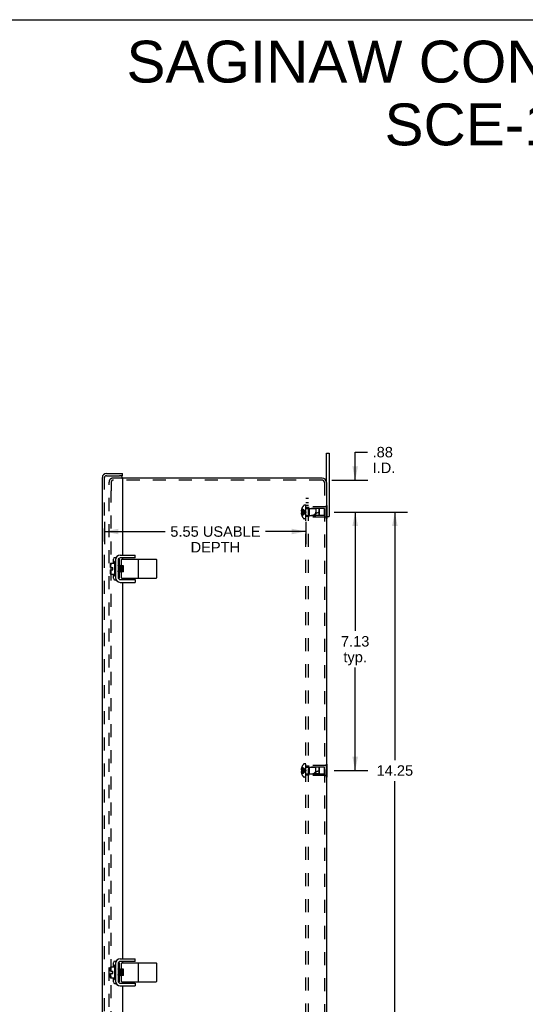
# Model space of a CAD drawing. Header units: inches. Extents: x 0 to 65.4, y 0 to 42.3.
# Tile 6 of 7: x 32.7 to 46.6, y 15.2 to 42.3. Entities that reach past the tile are written whole.
import ezdxf

# ---------------------------------------------------------------- set-up
doc = ezdxf.new("R2010")
doc.units = ezdxf.units.IN
doc.header["$LTSCALE"] = 3.596154
doc.header["$MEASUREMENT"] = 0
doc.linetypes.add('HIDDEN', pattern=[0.2, 0.1, -0.1])
doc.layers.get('0').update_dxf_attribs({"linetype": 'CONTINUOUS'})
for name, color, linetype in [('DEFAULT_2', 8, 'HIDDEN'), ('DIMENSIONS', 7, 'CONTINUOUS'), ('DOOR_ASSEMBLY', 7, 'CONTINUOUS'), ('SUBPANEL', 7, 'CONTINUOUS')]:
    doc.layers.add(name, color=color, linetype=linetype)
doc.styles.get("Standard").update_dxf_attribs({"font": 'arial.ttf'})
doc.dimstyles.new('DIMSTYLE_1', dxfattribs={"dimtxt": 0.288462, "dimasz": 0.384615, "dimexe": 0.09, "dimexo": 0.07, "dimgap": 0.0375, "dimtad": 0, "dimtih": 1, "dimtoh": 1, "dimzin": 4, "dimdsep": 46, "dimtxsty": 'Standard', "dimblk": '_FILLED', "dimblk1": '_FILLED', "dimblk2": '_FILLED', "dimcen": 0.09, "dimazin": 1, "dimtfac": 1, "dimtdec": 3, "dimtofl": 0, "dimtmove": 0, "dimatfit": 3, "dimldrblk": '_FILLED', "dimfxl": 0, "dimtolj": 1, "dimtzin": 4, "dimarcsym": 0})

# ---------------------------------------------------------------- blocks, each defined once
blk = doc.blocks.new('_FILLED')
at = {"color": 0, "linetype": 'ByBlock'}
blk.add_solid([(0, 0), (-1, 0.2), (-1, -0.2)], dxfattribs=at)
blk = doc.blocks.new('*D3')
at = {"layer": 'DIMENSIONS', "color": 2, "linetype": 'Continuous'}
for p, q in [((35.032, 28.467), (35.032, 27.854)), ((40.582, 28.467), (40.582, 27.854)), ((35.032, 28.2), (36.705, 28.2)), ((40.582, 28.2), (39.476, 28.2))]:
    blk.add_line(p, q, dxfattribs=at)
at = {"layer": 'DIMENSIONS', "color": 2, "linetype": 'Continuous', "xscale": 0.3846153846, "yscale": 0.3846153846, "zscale": 0.3846153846, "rotation": 180}
blk.add_blockref('_FILLED', (35.032, 28.2), dxfattribs=at)
at = {"layer": 'DIMENSIONS', "color": 2, "linetype": 'Continuous', "xscale": 0.3846153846, "yscale": 0.3846153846, "zscale": 0.3846153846}
blk.add_blockref('_FILLED', (40.582, 28.2), dxfattribs=at)
at = {"layer": 'DIMENSIONS', "color": 2, "linetype": 'Continuous', "insert": (38.09, 28.344), "char_height": 0.28846, "width": 2.48248, "attachment_point": 2, "line_spacing_factor": 0.9}
blk.add_mtext('5.55 USABLE\\PDEPTH', dxfattribs=at)
blk = doc.blocks.new('*D9')
at = {"layer": 'DIMENSIONS', "color": 2, "linetype": 'Continuous'}
for p, q in [((41.368, 28.736), (42.291, 28.736)), ((41.945, 28.736), (41.945, 25.462)), ((41.945, 21.611), (41.945, 24.453)), ((41.368, 21.611), (42.291, 21.611))]:
    blk.add_line(p, q, dxfattribs=at)
at = {"layer": 'DIMENSIONS', "color": 2, "linetype": 'Continuous', "xscale": 0.3846153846, "yscale": 0.3846153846, "zscale": 0.3846153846}
for p, rotation in [((41.945, 28.736), 90), ((41.945, 21.611), 270)]:
    blk.add_blockref('_FILLED', p, dxfattribs=dict(at, rotation=rotation))
at = {"layer": 'DIMENSIONS', "color": 2, "linetype": 'Continuous', "insert": (41.945, 25.318), "char_height": 0.2885, "width": 0.78389, "attachment_point": 2, "line_spacing_factor": 0.9}
blk.add_mtext('7.13\\Ptyp.', dxfattribs=at)
blk = doc.blocks.new('*D13')
at = {"layer": 'DIMENSIONS', "color": 2, "linetype": 'Continuous'}
for p, q in [((41.368, 28.736), (43.386, 28.736)), ((43.04, 28.736), (43.04, 21.9)), ((43.04, 14.486), (43.04, 21.323)), ((41.368, 14.486), (43.386, 14.486))]:
    blk.add_line(p, q, dxfattribs=at)
at = {"layer": 'DIMENSIONS', "color": 2, "linetype": 'Continuous', "xscale": 0.3846153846, "yscale": 0.3846153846, "zscale": 0.3846153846}
for p, rotation in [((43.04, 28.736), 90), ((43.04, 14.486), 270)]:
    blk.add_blockref('_FILLED', p, dxfattribs=dict(at, rotation=rotation))
at = {"layer": 'DIMENSIONS', "color": 2, "linetype": 'Continuous', "insert": (43.04, 21.756), "char_height": 0.2885, "width": 1.00801, "attachment_point": 2, "line_spacing_factor": 0.9}
blk.add_mtext('14.25', dxfattribs=at)
blk = doc.blocks.new('*D16')
at = {"layer": 'DIMENSIONS', "color": 2, "linetype": 'Continuous'}
for p, q in [((41.945, 29.614), (41.945, 30.388)), ((41.945, 30.388), (42.282, 30.388)), ((41.306, 29.614), (42.291, 29.614)), ((41.431, 28.736), (42.291, 28.736)), ((41.945, 28.736), (41.945, 27.967))]:
    blk.add_line(p, q, dxfattribs=at)
at = {"layer": 'DIMENSIONS', "color": 2, "linetype": 'Continuous', "xscale": 0.3846153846, "yscale": 0.3846153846, "zscale": 0.3846153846}
for p, rotation in [((41.945, 29.614), 270), ((41.945, 28.736), 90)]:
    blk.add_blockref('_FILLED', p, dxfattribs=dict(at, rotation=rotation))
at = {"layer": 'DIMENSIONS', "color": 2, "linetype": 'Continuous', "insert": (42.426, 30.532), "char_height": 0.2885, "width": 0.62518, "attachment_point": 1, "line_spacing_factor": 0.9}
blk.add_mtext('.88\\PI.D.', dxfattribs=at)

msp = doc.modelspace()

# ---------------------------------------------------------------- linework, layer by layer
at = {"color": 7, "linetype": 'Continuous'}
for p, q in [((0, 42.308), (65.385, 42.308)), ((41.157, 29.554), (41.157, 30.361)), ((41.157, 30.361), (41.232, 30.361)), ((41.157, 28.611), (41.232, 28.611)), ((41.162, 28.556), (41.157, 28.556)), ((41.162, 28.611), (41.162, 28.556)), ((35.331, 27.445), (35.335, 27.445)), ((35.406, 27.414), (35.406, 26.934)), ((35.419, 27.445), (35.415, 27.445)), ((35.877, 27.474), (35.466, 27.474)), ((35.498, 27.265), (35.498, 27.424)), ((35.508, 27.434), (36.459, 27.434)), ((35.877, 27.474), (35.877, 27.549)), ((35.969, 26.924), (35.969, 27.424)), ((36.469, 27.424), (36.469, 26.924)), ((35.197, 27.206), (35.197, 27.318)), ((35.197, 27.206), (35.258, 27.206)), ((35.197, 27.029), (35.197, 27.142)), ((35.197, 27.142), (35.258, 27.142)), ((35.2, 27.33), (35.307, 27.33)), ((35.258, 27.142), (35.258, 27.206)), ((35.307, 27.362), (35.307, 26.986)), ((35.317, 27.372), (35.321, 27.372)), ((35.41, 27.268), (35.406, 27.265)), ((35.41, 27.268), (35.41, 27.268)), ((35.411, 27.268), (35.41, 27.268)), ((35.432, 27.252), (35.411, 27.268)), ((35.452, 27.268), (35.431, 27.252)), ((35.443, 27.163), (35.441, 27.186)), ((35.452, 27.268), (35.452, 27.268)), ((35.452, 27.268), (35.453, 27.268)), ((35.474, 27.252), (35.453, 27.268)), ((35.453, 27.267), (35.454, 27.266)), ((35.494, 27.268), (35.473, 27.252)), ((35.485, 27.161), (35.482, 27.191)), ((35.494, 27.268), (35.494, 27.268)), ((35.495, 27.268), (35.494, 27.268)), ((35.503, 27.262), (35.495, 27.268)), ((35.498, 27.257), (35.497, 27.26)), ((35.515, 27.252), (35.508, 27.258)), ((35.558, 27.258), (35.508, 27.258)), ((35.523, 27.258), (35.515, 27.252)), ((35.516, 27.252), (35.515, 27.252)), ((35.527, 27.159), (35.525, 27.19)), ((35.557, 27.252), (35.55, 27.258)), ((35.558, 27.252), (35.557, 27.252)), ((35.558, 27.252), (35.557, 27.252)), ((35.558, 27.09), (35.558, 27.258)), ((35.307, 27.017), (35.2, 27.017)), ((35.317, 26.976), (35.321, 26.976)), ((35.331, 26.903), (35.335, 26.903)), ((35.406, 27.092), (35.41, 27.096)), ((35.41, 27.096), (35.431, 27.08)), ((35.415, 26.903), (35.419, 26.903)), ((35.431, 27.08), (35.431, 27.081)), ((35.432, 27.08), (35.431, 27.08)), ((35.431, 27.08), (35.431, 27.08)), ((35.432, 27.08), (35.452, 27.096)), ((35.452, 27.096), (35.473, 27.08)), ((35.466, 26.874), (35.877, 26.874)), ((35.473, 27.08), (35.473, 27.081)), ((35.473, 27.08), (35.473, 27.08)), ((35.474, 27.08), (35.473, 27.08)), ((35.474, 27.08), (35.494, 27.096)), ((35.494, 27.096), (35.504, 27.088)), ((35.494, 27.096), (35.494, 27.096)), ((35.498, 26.924), (35.498, 27.09)), ((35.502, 27.09), (35.498, 27.09)), ((35.558, 27.09), (35.508, 27.09)), ((35.508, 26.914), (36.459, 26.914)), ((35.512, 27.09), (35.512, 27.092)), ((35.513, 27.09), (35.512, 27.092)), ((35.529, 27.09), (35.536, 27.096)), ((35.536, 27.096), (35.544, 27.09)), ((35.536, 27.096), (35.536, 27.096)), ((35.554, 27.09), (35.554, 27.092)), ((35.555, 27.09), (35.554, 27.092)), ((35.877, 26.874), (35.877, 26.799)), ((41.162, 21.791), (41.157, 21.791)), ((41.162, 21.791), (41.162, 21.431)), ((41.162, 21.701), (41.157, 21.701)), ((41.162, 21.521), (41.157, 21.521)), ((41.162, 21.431), (41.157, 21.431)), ((35.331, 16.32), (35.335, 16.32)), ((35.406, 16.289), (35.406, 15.809)), ((35.419, 16.32), (35.415, 16.32)), ((35.877, 16.349), (35.466, 16.349)), ((35.498, 16.14), (35.498, 16.299)), ((35.508, 16.309), (36.459, 16.309)), ((35.877, 16.349), (35.877, 16.424)), ((35.969, 15.799), (35.969, 16.299)), ((36.469, 16.299), (36.469, 15.799)), ((35.197, 16.081), (35.197, 16.193)), ((35.197, 16.081), (35.258, 16.081)), ((35.197, 16.017), (35.258, 16.017)), ((35.197, 15.904), (35.197, 16.017)), ((35.2, 16.205), (35.307, 16.205)), ((35.258, 16.017), (35.258, 16.081)), ((35.307, 16.237), (35.307, 15.861)), ((35.317, 16.247), (35.321, 16.247)), ((35.41, 16.143), (35.406, 16.14)), ((35.411, 16.143), (35.41, 16.143)), ((35.41, 16.143), (35.41, 16.143)), ((35.432, 16.127), (35.411, 16.143)), ((35.452, 16.143), (35.431, 16.127)), ((35.443, 16.038), (35.441, 16.061)), ((35.452, 16.143), (35.453, 16.143)), ((35.452, 16.143), (35.452, 16.143)), ((35.474, 16.127), (35.453, 16.143)), ((35.453, 16.142), (35.454, 16.141)), ((35.494, 16.143), (35.473, 16.127)), ((35.485, 16.036), (35.482, 16.066)), ((35.495, 16.143), (35.494, 16.143)), ((35.494, 16.143), (35.494, 16.143)), ((35.503, 16.137), (35.495, 16.143)), ((35.498, 16.132), (35.497, 16.135)), ((35.515, 16.127), (35.508, 16.133)), ((35.558, 16.133), (35.508, 16.133)), ((35.523, 16.133), (35.515, 16.127)), ((35.516, 16.127), (35.515, 16.127)), ((35.527, 16.034), (35.525, 16.065)), ((35.557, 16.127), (35.55, 16.133)), ((35.558, 16.127), (35.557, 16.127)), ((35.558, 16.127), (35.557, 16.127)), ((35.558, 15.965), (35.558, 16.133)), ((35.307, 15.892), (35.2, 15.892)), ((35.317, 15.851), (35.321, 15.851)), ((35.331, 15.778), (35.335, 15.778)), ((35.406, 15.967), (35.41, 15.971)), ((35.41, 15.971), (35.431, 15.955)), ((35.415, 15.778), (35.419, 15.778)), ((35.431, 15.955), (35.431, 15.956)), ((35.431, 15.955), (35.431, 15.955)), ((35.432, 15.955), (35.431, 15.955)), ((35.432, 15.955), (35.452, 15.971)), ((35.452, 15.971), (35.473, 15.955)), ((35.466, 15.749), (35.877, 15.749)), ((35.473, 15.955), (35.473, 15.956)), ((35.473, 15.955), (35.473, 15.955)), ((35.474, 15.955), (35.473, 15.955)), ((35.474, 15.955), (35.494, 15.971)), ((35.494, 15.971), (35.494, 15.971)), ((35.494, 15.971), (35.504, 15.963)), ((35.502, 15.965), (35.498, 15.965)), ((35.498, 15.799), (35.498, 15.965)), ((35.558, 15.965), (35.508, 15.965)), ((35.508, 15.789), (36.459, 15.789)), ((35.512, 15.965), (35.512, 15.967)), ((35.513, 15.965), (35.512, 15.967)), ((35.529, 15.965), (35.536, 15.971)), ((35.536, 15.971), (35.536, 15.971)), ((35.536, 15.971), (35.544, 15.965)), ((35.554, 15.965), (35.554, 15.967)), ((35.555, 15.965), (35.554, 15.967)), ((35.877, 15.749), (35.877, 15.674))]:
    msp.add_line(p, q, dxfattribs=at)
at = {"color": 3, "linetype": 'Continuous'}
for p, q in [((41.232, 30.361), (41.232, 28.611)), ((41.037, 29.674), (35.528, 29.674)), ((41.157, 29.554), (41.157, 13.669)), ((35.331, 27.445), (35.331, 26.903)), ((35.466, 27.549), (35.877, 27.549)), ((35.466, 26.799), (35.877, 26.799)), ((35.331, 16.32), (35.331, 15.778)), ((35.466, 16.424), (35.877, 16.424)), ((35.466, 15.674), (35.877, 15.674))]:
    msp.add_line(p, q, dxfattribs=at)
at = {"color": 7, "linetype": 'Continuous'}
for points in [[(35.426, 27.444), (35.422, 27.445), (35.419, 27.445)], [(35.436, 27.434), (35.435, 27.436), (35.432, 27.439), (35.429, 27.442), (35.426, 27.444)], [(35.217, 27.325), (35.214, 27.322), (35.212, 27.318), (35.21, 27.313), (35.208, 27.309), (35.206, 27.304), (35.205, 27.299), (35.204, 27.293), (35.203, 27.287), (35.202, 27.28), (35.201, 27.274), (35.201, 27.267), (35.2, 27.259), (35.2, 27.252), (35.2, 27.245), (35.201, 27.238), (35.201, 27.231), (35.202, 27.224), (35.203, 27.218), (35.204, 27.212), (35.205, 27.206)], [(35.205, 27.142), (35.204, 27.138), (35.203, 27.134), (35.203, 27.129), (35.202, 27.125), (35.201, 27.121), (35.201, 27.117), (35.201, 27.113), (35.201, 27.109), (35.2, 27.104), (35.2, 27.1), (35.2, 27.096), (35.2, 27.091), (35.2, 27.087), (35.201, 27.082), (35.201, 27.078), (35.201, 27.073), (35.202, 27.069), (35.202, 27.064), (35.203, 27.06), (35.204, 27.055), (35.205, 27.051), (35.206, 27.047), (35.207, 27.042), (35.208, 27.038), (35.21, 27.034), (35.212, 27.03), (35.214, 27.026), (35.217, 27.022)], [(35.217, 27.325), (35.217, 27.326), (35.218, 27.327), (35.218, 27.328), (35.219, 27.328), (35.219, 27.329), (35.219, 27.329), (35.218, 27.33), (35.218, 27.33), (35.217, 27.33), (35.217, 27.33)], [(35.42, 27.197), (35.419, 27.205), (35.418, 27.213), (35.418, 27.221), (35.417, 27.228), (35.416, 27.235), (35.416, 27.241), (35.415, 27.247), (35.415, 27.252), (35.414, 27.257), (35.413, 27.26), (35.413, 27.263), (35.412, 27.266), (35.411, 27.267), (35.411, 27.268)], [(35.412, 27.266), (35.411, 27.267), (35.411, 27.268)], [(35.411, 27.268), (35.411, 27.268), (35.411, 27.268)], [(35.419, 27.197), (35.419, 27.205), (35.418, 27.213), (35.417, 27.221), (35.417, 27.228), (35.416, 27.235), (35.415, 27.241), (35.415, 27.247), (35.414, 27.252), (35.414, 27.257), (35.413, 27.26), (35.412, 27.263), (35.412, 27.266)], [(35.422, 27.154), (35.421, 27.171), (35.42, 27.18), (35.419, 27.197)], [(35.423, 27.154), (35.421, 27.171), (35.421, 27.18), (35.42, 27.197)], [(35.428, 27.092), (35.427, 27.097), (35.427, 27.102), (35.426, 27.108), (35.425, 27.115), (35.425, 27.122), (35.424, 27.129), (35.424, 27.137), (35.423, 27.145), (35.422, 27.154)], [(35.428, 27.092), (35.428, 27.097), (35.427, 27.102), (35.426, 27.108), (35.426, 27.115), (35.425, 27.122), (35.424, 27.129), (35.424, 27.137), (35.423, 27.145), (35.423, 27.154)], [(35.441, 27.186), (35.44, 27.193), (35.44, 27.2), (35.439, 27.207), (35.438, 27.214), (35.438, 27.221), (35.437, 27.227), (35.436, 27.232), (35.436, 27.237), (35.435, 27.241), (35.434, 27.245), (35.434, 27.247), (35.433, 27.25), (35.432, 27.251), (35.432, 27.252)], [(35.452, 27.096), (35.452, 27.097), (35.451, 27.098), (35.45, 27.1), (35.45, 27.103), (35.449, 27.107), (35.448, 27.111), (35.448, 27.116), (35.447, 27.121), (35.446, 27.127), (35.446, 27.134), (35.445, 27.141), (35.444, 27.148), (35.444, 27.155), (35.443, 27.163)], [(35.452, 27.268), (35.453, 27.268), (35.453, 27.267)], [(35.462, 27.197), (35.461, 27.205), (35.46, 27.213), (35.46, 27.221), (35.459, 27.228), (35.458, 27.235), (35.458, 27.241), (35.457, 27.247), (35.457, 27.252), (35.456, 27.257), (35.455, 27.26), (35.455, 27.263), (35.454, 27.266), (35.453, 27.267), (35.453, 27.268)], [(35.453, 27.268), (35.453, 27.268), (35.453, 27.268)], [(35.454, 27.266), (35.454, 27.263), (35.455, 27.26), (35.456, 27.257), (35.456, 27.252), (35.457, 27.247), (35.458, 27.241), (35.458, 27.235), (35.459, 27.228), (35.459, 27.22), (35.46, 27.213), (35.461, 27.205), (35.461, 27.197)], [(35.461, 27.197), (35.462, 27.18), (35.464, 27.154)], [(35.465, 27.154), (35.463, 27.171), (35.463, 27.18), (35.462, 27.197)], [(35.464, 27.154), (35.465, 27.146), (35.465, 27.138), (35.466, 27.13), (35.467, 27.122), (35.467, 27.115), (35.468, 27.108), (35.469, 27.102), (35.469, 27.097), (35.47, 27.092)], [(35.47, 27.092), (35.47, 27.097), (35.469, 27.102), (35.468, 27.108), (35.468, 27.115), (35.467, 27.122), (35.466, 27.129), (35.466, 27.137), (35.465, 27.145), (35.465, 27.154)], [(35.482, 27.191), (35.482, 27.199), (35.481, 27.206), (35.481, 27.213), (35.48, 27.219), (35.479, 27.225), (35.479, 27.231), (35.478, 27.236), (35.477, 27.24), (35.477, 27.244), (35.476, 27.247), (35.475, 27.249), (35.475, 27.251), (35.474, 27.252)], [(35.494, 27.096), (35.494, 27.096), (35.493, 27.098), (35.492, 27.1), (35.492, 27.103), (35.491, 27.106), (35.49, 27.11), (35.49, 27.115), (35.489, 27.12), (35.488, 27.126), (35.488, 27.132), (35.487, 27.139), (35.486, 27.146), (35.486, 27.153), (35.485, 27.161)], [(35.504, 27.197), (35.503, 27.205), (35.502, 27.213), (35.502, 27.221), (35.501, 27.228), (35.5, 27.235), (35.5, 27.241), (35.499, 27.247), (35.499, 27.252), (35.498, 27.257), (35.497, 27.26), (35.497, 27.263), (35.496, 27.266), (35.495, 27.267), (35.495, 27.268)], [(35.496, 27.266), (35.495, 27.267), (35.495, 27.268)], [(35.495, 27.268), (35.495, 27.268), (35.495, 27.268)], [(35.497, 27.26), (35.496, 27.263), (35.496, 27.266)], [(35.508, 27.258), (35.507, 27.258), (35.506, 27.258), (35.506, 27.259), (35.505, 27.259), (35.504, 27.26), (35.504, 27.261), (35.503, 27.261), (35.502, 27.262), (35.502, 27.263), (35.501, 27.264), (35.501, 27.265), (35.5, 27.266), (35.5, 27.267), (35.5, 27.269), (35.499, 27.27), (35.499, 27.271), (35.499, 27.273), (35.499, 27.274), (35.498, 27.275), (35.498, 27.277), (35.498, 27.279), (35.498, 27.28)], [(35.503, 27.197), (35.503, 27.205), (35.502, 27.213), (35.501, 27.221), (35.501, 27.228), (35.5, 27.235), (35.499, 27.241), (35.499, 27.247), (35.498, 27.252), (35.498, 27.257)], [(35.506, 27.154), (35.505, 27.171), (35.504, 27.18), (35.503, 27.197)], [(35.507, 27.154), (35.505, 27.171), (35.505, 27.18), (35.504, 27.197)], [(35.512, 27.092), (35.511, 27.097), (35.511, 27.102), (35.51, 27.108), (35.509, 27.115), (35.509, 27.122), (35.508, 27.129), (35.508, 27.137), (35.507, 27.145), (35.506, 27.154)], [(35.512, 27.092), (35.512, 27.097), (35.511, 27.102), (35.51, 27.108), (35.51, 27.115), (35.509, 27.122), (35.508, 27.129), (35.508, 27.137), (35.507, 27.145), (35.507, 27.154)], [(35.525, 27.19), (35.524, 27.197), (35.523, 27.204), (35.523, 27.211), (35.522, 27.218), (35.521, 27.224), (35.521, 27.229), (35.52, 27.235), (35.519, 27.239), (35.519, 27.243), (35.518, 27.246), (35.517, 27.249), (35.517, 27.25), (35.516, 27.252), (35.516, 27.252)], [(35.536, 27.096), (35.536, 27.096), (35.535, 27.097), (35.535, 27.099), (35.534, 27.102), (35.533, 27.105), (35.533, 27.109), (35.532, 27.114), (35.531, 27.119), (35.531, 27.125), (35.53, 27.131), (35.529, 27.137), (35.529, 27.144), (35.528, 27.152), (35.527, 27.159)], [(35.545, 27.197), (35.545, 27.205), (35.544, 27.213), (35.543, 27.221), (35.543, 27.228), (35.542, 27.235), (35.541, 27.241), (35.541, 27.247), (35.54, 27.252), (35.54, 27.257), (35.539, 27.258)], [(35.546, 27.197), (35.545, 27.205), (35.544, 27.213), (35.544, 27.221), (35.543, 27.228), (35.542, 27.235), (35.542, 27.241), (35.541, 27.247), (35.541, 27.252), (35.54, 27.257), (35.54, 27.258)], [(35.548, 27.154), (35.547, 27.171), (35.546, 27.18), (35.545, 27.197)], [(35.549, 27.154), (35.547, 27.171), (35.547, 27.18), (35.546, 27.197)], [(35.554, 27.092), (35.553, 27.097), (35.553, 27.102), (35.552, 27.108), (35.551, 27.115), (35.551, 27.122), (35.55, 27.129), (35.55, 27.137), (35.549, 27.145), (35.548, 27.154)], [(35.554, 27.092), (35.554, 27.097), (35.553, 27.102), (35.552, 27.108), (35.552, 27.115), (35.551, 27.122), (35.55, 27.129), (35.55, 27.137), (35.549, 27.145), (35.549, 27.154)], [(35.217, 27.022), (35.217, 27.021), (35.218, 27.021), (35.218, 27.02), (35.219, 27.019), (35.219, 27.019), (35.219, 27.018), (35.218, 27.018), (35.218, 27.018), (35.217, 27.017), (35.217, 27.017)], [(35.41, 27.096), (35.409, 27.097), (35.409, 27.099), (35.408, 27.101), (35.407, 27.104), (35.407, 27.108), (35.406, 27.112), (35.406, 27.113)], [(35.419, 26.903), (35.422, 26.903), (35.426, 26.904)], [(35.426, 26.904), (35.429, 26.906), (35.432, 26.909), (35.435, 26.912), (35.436, 26.913)], [(35.431, 27.081), (35.43, 27.083), (35.429, 27.085), (35.429, 27.089), (35.428, 27.092)], [(35.431, 27.08), (35.43, 27.081), (35.43, 27.083), (35.429, 27.085), (35.428, 27.088), (35.428, 27.092)], [(35.432, 27.08), (35.432, 27.08), (35.432, 27.08)], [(35.47, 27.092), (35.47, 27.089), (35.471, 27.085), (35.472, 27.083), (35.472, 27.081), (35.473, 27.08), (35.473, 27.08)], [(35.473, 27.081), (35.472, 27.083), (35.471, 27.085), (35.471, 27.088), (35.47, 27.092)], [(35.474, 27.08), (35.474, 27.08), (35.474, 27.08)], [(35.498, 27.067), (35.498, 27.069), (35.498, 27.071), (35.498, 27.072), (35.499, 27.074), (35.499, 27.075), (35.499, 27.076), (35.499, 27.078), (35.5, 27.079), (35.5, 27.08), (35.5, 27.081), (35.501, 27.082), (35.501, 27.083), (35.502, 27.084), (35.502, 27.085), (35.503, 27.086), (35.504, 27.087), (35.504, 27.088), (35.505, 27.088), (35.506, 27.089), (35.506, 27.089), (35.507, 27.09), (35.508, 27.09)], [(35.426, 16.319), (35.422, 16.32), (35.419, 16.32)], [(35.436, 16.309), (35.435, 16.311), (35.432, 16.314), (35.429, 16.317), (35.426, 16.319)], [(35.217, 16.2), (35.214, 16.197), (35.212, 16.193), (35.21, 16.188), (35.208, 16.184), (35.206, 16.179), (35.205, 16.174), (35.204, 16.168), (35.203, 16.162), (35.202, 16.155), (35.201, 16.149), (35.201, 16.142), (35.2, 16.134), (35.2, 16.127), (35.2, 16.12), (35.201, 16.113), (35.201, 16.106), (35.202, 16.099), (35.203, 16.093), (35.204, 16.087), (35.205, 16.081)], [(35.205, 16.017), (35.204, 16.013), (35.203, 16.009), (35.203, 16.004), (35.202, 16), (35.201, 15.996), (35.201, 15.992), (35.201, 15.988), (35.201, 15.984), (35.2, 15.979), (35.2, 15.975), (35.2, 15.971), (35.2, 15.966), (35.2, 15.962), (35.201, 15.957), (35.201, 15.953), (35.201, 15.948), (35.202, 15.944), (35.202, 15.939), (35.203, 15.935), (35.204, 15.93), (35.205, 15.926), (35.206, 15.922), (35.207, 15.917), (35.208, 15.913), (35.21, 15.909), (35.212, 15.905), (35.214, 15.901), (35.217, 15.897)], [(35.217, 16.2), (35.217, 16.201), (35.218, 16.202), (35.218, 16.203), (35.219, 16.203), (35.219, 16.204), (35.219, 16.204), (35.218, 16.205), (35.218, 16.205), (35.217, 16.205), (35.217, 16.205)], [(35.411, 16.143), (35.411, 16.143), (35.411, 16.143)], [(35.412, 16.141), (35.411, 16.142), (35.411, 16.143)], [(35.42, 16.072), (35.419, 16.08), (35.418, 16.088), (35.418, 16.096), (35.417, 16.103), (35.416, 16.11), (35.416, 16.116), (35.415, 16.122), (35.415, 16.127), (35.414, 16.132), (35.413, 16.135), (35.413, 16.138), (35.412, 16.141), (35.411, 16.142), (35.411, 16.143)], [(35.419, 16.072), (35.419, 16.08), (35.418, 16.088), (35.417, 16.096), (35.417, 16.103), (35.416, 16.11), (35.415, 16.116), (35.415, 16.122), (35.414, 16.127), (35.414, 16.132), (35.413, 16.135), (35.412, 16.138), (35.412, 16.141)], [(35.422, 16.029), (35.421, 16.046), (35.42, 16.055), (35.419, 16.072)], [(35.423, 16.029), (35.421, 16.046), (35.421, 16.055), (35.42, 16.072)], [(35.428, 15.967), (35.427, 15.972), (35.427, 15.977), (35.426, 15.983), (35.425, 15.99), (35.425, 15.997), (35.424, 16.004), (35.424, 16.012), (35.423, 16.02), (35.422, 16.029)], [(35.428, 15.967), (35.428, 15.972), (35.427, 15.977), (35.426, 15.983), (35.426, 15.99), (35.425, 15.997), (35.424, 16.004), (35.424, 16.012), (35.423, 16.02), (35.423, 16.029)], [(35.441, 16.061), (35.44, 16.068), (35.44, 16.075), (35.439, 16.082), (35.438, 16.089), (35.438, 16.096), (35.437, 16.102), (35.436, 16.107), (35.436, 16.112), (35.435, 16.116), (35.434, 16.12), (35.434, 16.122), (35.433, 16.125), (35.432, 16.126), (35.432, 16.127)], [(35.452, 15.971), (35.452, 15.972), (35.451, 15.973), (35.45, 15.975), (35.45, 15.978), (35.449, 15.982), (35.448, 15.986), (35.448, 15.991), (35.447, 15.996), (35.446, 16.002), (35.446, 16.009), (35.445, 16.016), (35.444, 16.023), (35.444, 16.03), (35.443, 16.038)], [(35.452, 16.143), (35.453, 16.143), (35.453, 16.142)], [(35.453, 16.143), (35.453, 16.143), (35.453, 16.143)], [(35.462, 16.072), (35.461, 16.08), (35.46, 16.088), (35.46, 16.096), (35.459, 16.103), (35.458, 16.11), (35.458, 16.116), (35.457, 16.122), (35.457, 16.127), (35.456, 16.132), (35.455, 16.135), (35.455, 16.138), (35.454, 16.141), (35.453, 16.142), (35.453, 16.143)], [(35.454, 16.141), (35.454, 16.138), (35.455, 16.135), (35.456, 16.132), (35.456, 16.127), (35.457, 16.122), (35.458, 16.116), (35.458, 16.11), (35.459, 16.103), (35.459, 16.095), (35.46, 16.088), (35.461, 16.08), (35.461, 16.072)], [(35.461, 16.072), (35.462, 16.055), (35.464, 16.029)], [(35.465, 16.029), (35.463, 16.046), (35.463, 16.055), (35.462, 16.072)], [(35.464, 16.029), (35.465, 16.021), (35.465, 16.013), (35.466, 16.005), (35.467, 15.997), (35.467, 15.99), (35.468, 15.983), (35.469, 15.977), (35.469, 15.972), (35.47, 15.967)], [(35.47, 15.967), (35.47, 15.972), (35.469, 15.977), (35.468, 15.983), (35.468, 15.99), (35.467, 15.997), (35.466, 16.004), (35.466, 16.012), (35.465, 16.02), (35.465, 16.029)], [(35.482, 16.066), (35.482, 16.074), (35.481, 16.081), (35.481, 16.088), (35.48, 16.094), (35.479, 16.1), (35.479, 16.106), (35.478, 16.111), (35.477, 16.115), (35.477, 16.119), (35.476, 16.122), (35.475, 16.124), (35.475, 16.126), (35.474, 16.127)], [(35.494, 15.971), (35.494, 15.971), (35.493, 15.973), (35.492, 15.975), (35.492, 15.978), (35.491, 15.981), (35.49, 15.985), (35.49, 15.99), (35.489, 15.995), (35.488, 16.001), (35.488, 16.007), (35.487, 16.014), (35.486, 16.021), (35.486, 16.028), (35.485, 16.036)], [(35.495, 16.143), (35.495, 16.143), (35.495, 16.143)], [(35.496, 16.141), (35.495, 16.142), (35.495, 16.143)], [(35.504, 16.072), (35.503, 16.08), (35.502, 16.088), (35.502, 16.096), (35.501, 16.103), (35.5, 16.11), (35.5, 16.116), (35.499, 16.122), (35.499, 16.127), (35.498, 16.132), (35.497, 16.135), (35.497, 16.138), (35.496, 16.141), (35.495, 16.142), (35.495, 16.143)], [(35.497, 16.135), (35.496, 16.138), (35.496, 16.141)], [(35.508, 16.133), (35.507, 16.133), (35.506, 16.133), (35.506, 16.134), (35.505, 16.134), (35.504, 16.135), (35.504, 16.136), (35.503, 16.136), (35.502, 16.137), (35.502, 16.138), (35.501, 16.139), (35.501, 16.14), (35.5, 16.141), (35.5, 16.142), (35.5, 16.144), (35.499, 16.145), (35.499, 16.146), (35.499, 16.148), (35.499, 16.149), (35.498, 16.15), (35.498, 16.152), (35.498, 16.154), (35.498, 16.155)], [(35.503, 16.072), (35.503, 16.08), (35.502, 16.088), (35.501, 16.096), (35.501, 16.103), (35.5, 16.11), (35.499, 16.116), (35.499, 16.122), (35.498, 16.127), (35.498, 16.132)], [(35.506, 16.029), (35.505, 16.046), (35.504, 16.055), (35.503, 16.072)], [(35.507, 16.029), (35.505, 16.046), (35.505, 16.055), (35.504, 16.072)], [(35.512, 15.967), (35.511, 15.972), (35.511, 15.977), (35.51, 15.983), (35.509, 15.99), (35.509, 15.997), (35.508, 16.004), (35.508, 16.012), (35.507, 16.02), (35.506, 16.029)], [(35.512, 15.967), (35.512, 15.972), (35.511, 15.977), (35.51, 15.983), (35.51, 15.99), (35.509, 15.997), (35.508, 16.004), (35.508, 16.012), (35.507, 16.02), (35.507, 16.029)], [(35.525, 16.065), (35.524, 16.072), (35.523, 16.079), (35.523, 16.086), (35.522, 16.093), (35.521, 16.099), (35.521, 16.104), (35.52, 16.11), (35.519, 16.114), (35.519, 16.118), (35.518, 16.121), (35.517, 16.124), (35.517, 16.125), (35.516, 16.127), (35.516, 16.127)], [(35.536, 15.971), (35.536, 15.971), (35.535, 15.972), (35.535, 15.974), (35.534, 15.977), (35.533, 15.98), (35.533, 15.984), (35.532, 15.989), (35.531, 15.994), (35.531, 16), (35.53, 16.006), (35.529, 16.012), (35.529, 16.019), (35.528, 16.027), (35.527, 16.034)], [(35.545, 16.072), (35.545, 16.08), (35.544, 16.088), (35.543, 16.096), (35.543, 16.103), (35.542, 16.11), (35.541, 16.116), (35.541, 16.122), (35.54, 16.127), (35.54, 16.132), (35.539, 16.133)], [(35.546, 16.072), (35.545, 16.08), (35.544, 16.088), (35.544, 16.096), (35.543, 16.103), (35.542, 16.11), (35.542, 16.116), (35.541, 16.122), (35.541, 16.127), (35.54, 16.132), (35.54, 16.133)], [(35.548, 16.029), (35.547, 16.046), (35.546, 16.055), (35.545, 16.072)], [(35.549, 16.029), (35.547, 16.046), (35.547, 16.055), (35.546, 16.072)], [(35.554, 15.967), (35.553, 15.972), (35.553, 15.977), (35.552, 15.983), (35.551, 15.99), (35.551, 15.997), (35.55, 16.004), (35.55, 16.012), (35.549, 16.02), (35.548, 16.029)], [(35.554, 15.967), (35.554, 15.972), (35.553, 15.977), (35.552, 15.983), (35.552, 15.99), (35.551, 15.997), (35.55, 16.004), (35.55, 16.012), (35.549, 16.02), (35.549, 16.029)], [(35.217, 15.897), (35.217, 15.896), (35.218, 15.896), (35.218, 15.895), (35.219, 15.894), (35.219, 15.894), (35.219, 15.893), (35.218, 15.893), (35.218, 15.893), (35.217, 15.892), (35.217, 15.892)], [(35.41, 15.971), (35.409, 15.972), (35.409, 15.974), (35.408, 15.976), (35.407, 15.979), (35.407, 15.983), (35.406, 15.987), (35.406, 15.988)], [(35.419, 15.778), (35.422, 15.778), (35.426, 15.779)], [(35.426, 15.779), (35.429, 15.781), (35.432, 15.784), (35.435, 15.787), (35.436, 15.788)], [(35.431, 15.955), (35.43, 15.956), (35.43, 15.958), (35.429, 15.96), (35.428, 15.963), (35.428, 15.967)], [(35.431, 15.956), (35.43, 15.958), (35.429, 15.96), (35.429, 15.964), (35.428, 15.967)], [(35.432, 15.955), (35.432, 15.955), (35.432, 15.955)], [(35.473, 15.956), (35.472, 15.958), (35.471, 15.96), (35.471, 15.963), (35.47, 15.967)], [(35.47, 15.967), (35.47, 15.964), (35.471, 15.96), (35.472, 15.958), (35.472, 15.956), (35.473, 15.955), (35.473, 15.955)], [(35.474, 15.955), (35.474, 15.955), (35.474, 15.955)], [(35.498, 15.942), (35.498, 15.944), (35.498, 15.946), (35.498, 15.947), (35.499, 15.949), (35.499, 15.95), (35.499, 15.951), (35.499, 15.953), (35.5, 15.954), (35.5, 15.955), (35.5, 15.956), (35.501, 15.957), (35.501, 15.958), (35.502, 15.959), (35.502, 15.96), (35.503, 15.961), (35.504, 15.962), (35.504, 15.963), (35.505, 15.963), (35.506, 15.964), (35.506, 15.964), (35.507, 15.965), (35.508, 15.965)]]:
    msp.add_lwpolyline(points, dxfattribs=at)
at = {"color": 3, "linetype": 'Continuous'}
for centre, radius, start, end in [((41.037, 29.554), 0.12, 0, 90), ((35.466, 27.414), 0.135, 90, 180), ((35.466, 26.934), 0.135, 180, 270), ((35.466, 16.289), 0.135, 90, 180), ((35.466, 15.809), 0.135, 180, 270)]:
    msp.add_arc(centre, radius, start, end, dxfattribs=at)
at = {"color": 7, "linetype": 'Continuous'}
for centre, radius, start, end in [((35.466, 27.414), 0.06, 90, 180), ((35.508, 27.424), 0.01, 90, 180), ((35.959, 27.424), 0.01, 0, 90), ((36.459, 27.424), 0.01, 0, 90), ((35.247, 27.311), 0.0504, 157.6976, 171.9671), ((35.317, 27.362), 0.01, 90, 180.0001), ((35.321, 27.362), 0.01, 359.9999, 90), ((35.247, 27.036), 0.0504, 188.0329, 202.3024), ((35.317, 26.986), 0.01, 179.9999, 270), ((35.321, 26.986), 0.01, 270, 0.0001), ((35.466, 26.934), 0.06, 180, 270), ((35.508, 26.924), 0.01, 180, 270), ((35.959, 26.924), 0.01, 270, 360), ((36.459, 26.924), 0.01, 270, 360), ((35.466, 16.289), 0.06, 90, 180), ((35.508, 16.299), 0.01, 90, 180), ((35.959, 16.299), 0.01, 0, 90), ((36.459, 16.299), 0.01, 0, 90), ((35.247, 16.186), 0.0504, 157.6976, 171.9671), ((35.317, 16.237), 0.01, 90, 180.0001), ((35.321, 16.237), 0.01, 359.9999, 90), ((35.247, 15.911), 0.0504, 188.0329, 202.3024), ((35.317, 15.861), 0.01, 179.9999, 270), ((35.321, 15.861), 0.01, 270, 0.0001), ((35.466, 15.809), 0.06, 180, 270), ((35.508, 15.799), 0.01, 180, 270), ((35.959, 15.799), 0.01, 270, 360), ((36.459, 15.799), 0.01, 270, 360)]:
    msp.add_arc(centre, radius, start, end, dxfattribs=at)
at = {"layer": 'DEFAULT_2', "color": 8, "linetype": 'HIDDEN'}
for p, q in [((35.528, 29.674), (35.269, 29.674)), ((41.037, 29.614), (35.269, 29.614)), ((35.157, 13.661), (35.157, 29.562)), ((35.217, 29.562), (35.217, 29.324)), ((35.217, 13.899), (35.217, 29.324)), ((41.097, 29.554), (41.097, 13.669)), ((40.473, 28.771), (40.458, 28.771)), ((40.473, 28.805), (40.463, 28.805)), ((40.474, 28.836), (40.473, 28.835)), ((40.474, 28.836), (40.473, 28.836)), ((40.473, 28.835), (40.473, 28.752)), ((40.587, 28.923), (40.54, 28.923)), ((40.587, 28.55), (40.587, 28.923)), ((40.615, 28.83), (40.862, 28.83)), ((40.662, 28.876), (40.662, 28.596)), ((41.141, 28.876), (40.662, 28.876)), ((40.672, 28.831), (40.662, 28.841)), ((40.672, 28.831), (40.672, 28.641)), ((41.099, 28.831), (40.672, 28.831)), ((40.862, 28.83), (40.862, 28.736)), ((40.952, 28.821), (40.862, 28.83)), ((40.952, 28.651), (40.952, 28.821)), ((40.962, 28.81), (40.952, 28.821)), ((40.962, 28.662), (40.962, 28.81)), ((41.099, 28.641), (41.099, 28.831)), ((41.141, 28.916), (41.141, 28.556)), ((41.162, 28.916), (41.141, 28.916)), ((41.162, 28.826), (41.141, 28.826)), ((41.162, 28.916), (41.162, 28.611)), ((40.473, 28.701), (40.458, 28.701)), ((40.473, 28.752), (40.463, 28.752)), ((40.473, 28.721), (40.463, 28.721)), ((40.473, 28.668), (40.463, 28.668)), ((40.474, 28.752), (40.473, 28.752)), ((40.473, 28.752), (40.496, 28.75)), ((40.473, 28.721), (40.496, 28.723)), ((40.473, 28.721), (40.473, 28.638)), ((40.473, 28.721), (40.474, 28.721)), ((40.473, 28.638), (40.474, 28.637)), ((40.474, 28.637), (40.473, 28.637)), ((40.474, 28.749), (40.474, 28.752)), ((40.474, 28.721), (40.474, 28.723)), ((40.496, 28.723), (40.517, 28.725)), ((40.517, 28.725), (40.538, 28.728)), ((40.538, 28.728), (40.559, 28.73)), ((40.587, 28.55), (40.54, 28.55)), ((40.615, 28.642), (40.862, 28.642)), ((40.672, 28.641), (40.662, 28.631)), ((41.141, 28.596), (40.662, 28.596)), ((41.099, 28.641), (40.672, 28.641)), ((40.862, 28.642), (40.862, 28.736)), ((40.952, 28.651), (40.862, 28.642)), ((40.962, 28.662), (40.952, 28.651)), ((41.162, 28.646), (41.141, 28.646)), ((41.157, 28.556), (41.141, 28.556)), ((40.587, 21.798), (40.54, 21.798)), ((40.587, 21.425), (40.587, 21.798)), ((41.141, 21.751), (40.662, 21.751)), ((40.662, 21.751), (40.662, 21.471)), ((40.672, 21.706), (40.662, 21.716)), ((41.157, 21.791), (41.141, 21.791)), ((41.141, 21.791), (41.141, 21.431)), ((40.473, 21.646), (40.458, 21.646)), ((40.473, 21.576), (40.458, 21.576)), ((40.473, 21.68), (40.463, 21.68)), ((40.473, 21.627), (40.463, 21.627)), ((40.473, 21.596), (40.463, 21.596)), ((40.473, 21.543), (40.463, 21.543)), ((40.474, 21.711), (40.473, 21.711)), ((40.474, 21.711), (40.473, 21.71)), ((40.473, 21.71), (40.473, 21.627)), ((40.474, 21.627), (40.473, 21.627)), ((40.473, 21.627), (40.496, 21.625)), ((40.473, 21.611), (40.473, 21.609)), ((40.473, 21.596), (40.496, 21.598)), ((40.473, 21.596), (40.474, 21.596)), ((40.473, 21.596), (40.473, 21.513)), ((40.473, 21.513), (40.474, 21.512)), ((40.474, 21.512), (40.473, 21.512)), ((40.496, 21.598), (40.517, 21.6)), ((40.517, 21.6), (40.538, 21.603)), ((40.538, 21.603), (40.559, 21.605)), ((40.615, 21.705), (40.862, 21.705)), ((40.615, 21.517), (40.862, 21.517)), ((40.672, 21.516), (40.662, 21.506)), ((41.141, 21.471), (40.662, 21.471)), ((41.099, 21.706), (40.672, 21.706)), ((40.672, 21.706), (40.672, 21.516)), ((41.099, 21.516), (40.672, 21.516)), ((40.952, 21.696), (40.862, 21.705)), ((40.862, 21.517), (40.862, 21.705)), ((40.952, 21.526), (40.862, 21.517)), ((40.962, 21.685), (40.952, 21.696)), ((40.952, 21.526), (40.952, 21.696)), ((40.962, 21.537), (40.952, 21.526)), ((40.962, 21.537), (40.962, 21.685)), ((41.099, 21.516), (41.099, 21.706)), ((41.157, 21.701), (41.141, 21.701)), ((41.157, 21.521), (41.141, 21.521)), ((40.587, 21.425), (40.54, 21.425)), ((41.157, 21.431), (41.141, 21.431))]:
    msp.add_line(p, q, dxfattribs=at)
for points in [[(40.463, 28.805), (40.462, 28.801), (40.462, 28.796), (40.461, 28.792), (40.46, 28.788), (40.46, 28.784), (40.459, 28.78), (40.459, 28.775), (40.458, 28.771)], [(40.458, 28.771), (40.459, 28.769), (40.459, 28.767), (40.46, 28.764), (40.46, 28.762), (40.461, 28.759), (40.461, 28.757), (40.462, 28.754), (40.463, 28.752)], [(40.473, 28.805), (40.496, 28.795), (40.517, 28.785), (40.538, 28.774), (40.558, 28.762), (40.578, 28.75), (40.597, 28.736)], [(40.473, 28.771), (40.496, 28.766), (40.517, 28.761), (40.538, 28.756), (40.558, 28.75), (40.578, 28.743), (40.597, 28.736)], [(40.474, 28.836), (40.496, 28.822), (40.517, 28.807), (40.538, 28.791), (40.559, 28.774), (40.578, 28.756), (40.597, 28.736)], [(40.463, 28.721), (40.462, 28.718), (40.461, 28.716), (40.461, 28.713), (40.46, 28.711), (40.46, 28.708), (40.459, 28.706), (40.459, 28.704), (40.458, 28.701)], [(40.458, 28.701), (40.459, 28.697), (40.459, 28.693), (40.46, 28.689), (40.46, 28.685), (40.461, 28.68), (40.462, 28.676), (40.462, 28.672), (40.463, 28.668)], [(40.474, 28.752), (40.474, 28.749), (40.474, 28.747), (40.473, 28.744), (40.473, 28.742), (40.473, 28.739), (40.473, 28.736)], [(40.473, 28.742), (40.473, 28.744), (40.474, 28.747)], [(40.473, 28.668), (40.496, 28.677), (40.517, 28.688), (40.538, 28.699), (40.558, 28.71), (40.578, 28.723), (40.597, 28.736)], [(40.473, 28.736), (40.473, 28.734), (40.473, 28.731), (40.473, 28.729), (40.474, 28.726), (40.474, 28.723), (40.474, 28.721)], [(40.473, 28.701), (40.496, 28.706), (40.517, 28.711), (40.538, 28.717), (40.558, 28.723), (40.578, 28.73), (40.597, 28.736)], [(40.474, 28.726), (40.473, 28.729), (40.473, 28.731)], [(40.474, 28.637), (40.496, 28.651), (40.517, 28.666), (40.538, 28.682), (40.559, 28.699), (40.578, 28.717), (40.597, 28.736)], [(40.496, 28.75), (40.517, 28.747), (40.538, 28.745), (40.559, 28.742), (40.578, 28.739)], [(40.517, 28.747), (40.538, 28.745), (40.558, 28.742), (40.578, 28.739), (40.597, 28.736)], [(40.558, 28.73), (40.578, 28.733), (40.597, 28.736)], [(40.559, 28.73), (40.578, 28.733), (40.597, 28.736)], [(40.463, 21.68), (40.462, 21.676), (40.462, 21.671), (40.461, 21.667), (40.46, 21.663), (40.46, 21.659), (40.459, 21.655), (40.459, 21.65), (40.458, 21.646)], [(40.458, 21.646), (40.459, 21.644), (40.459, 21.642), (40.46, 21.639), (40.46, 21.637), (40.461, 21.634), (40.461, 21.632), (40.462, 21.629), (40.463, 21.627)], [(40.463, 21.596), (40.462, 21.593), (40.461, 21.591), (40.461, 21.588), (40.46, 21.586), (40.46, 21.583), (40.459, 21.581), (40.459, 21.579), (40.458, 21.576)], [(40.458, 21.576), (40.459, 21.572), (40.459, 21.568), (40.46, 21.564), (40.46, 21.56), (40.461, 21.555), (40.462, 21.551), (40.462, 21.547), (40.463, 21.543)], [(40.473, 21.68), (40.496, 21.67), (40.517, 21.66), (40.538, 21.649), (40.558, 21.637), (40.578, 21.625), (40.597, 21.611)], [(40.473, 21.646), (40.496, 21.641), (40.517, 21.636), (40.538, 21.631), (40.558, 21.625), (40.578, 21.618), (40.597, 21.611)], [(40.474, 21.627), (40.474, 21.624), (40.474, 21.622), (40.473, 21.619), (40.473, 21.617), (40.473, 21.614), (40.473, 21.611)], [(40.473, 21.576), (40.496, 21.581), (40.517, 21.586), (40.538, 21.592), (40.558, 21.598), (40.578, 21.605), (40.597, 21.611)], [(40.473, 21.543), (40.496, 21.552), (40.517, 21.563), (40.538, 21.574), (40.558, 21.585), (40.578, 21.598), (40.597, 21.611)], [(40.474, 21.596), (40.474, 21.598), (40.474, 21.601), (40.473, 21.604), (40.473, 21.606), (40.473, 21.609)], [(40.474, 21.711), (40.496, 21.697), (40.517, 21.682), (40.538, 21.666), (40.559, 21.649), (40.578, 21.631), (40.597, 21.611)], [(40.474, 21.512), (40.496, 21.526), (40.517, 21.541), (40.538, 21.557), (40.559, 21.574), (40.578, 21.592), (40.597, 21.611)], [(40.496, 21.625), (40.517, 21.622), (40.538, 21.62), (40.559, 21.617), (40.578, 21.614), (40.597, 21.611)], [(40.517, 21.622), (40.538, 21.62), (40.558, 21.617), (40.578, 21.614), (40.597, 21.611)], [(40.558, 21.605), (40.578, 21.608), (40.597, 21.611)], [(40.559, 21.605), (40.578, 21.608), (40.597, 21.611)]]:
    msp.add_lwpolyline(points, dxfattribs=at)
for centre, radius, start, end in [((35.269, 29.562), 0.112, 90, 180), ((35.269, 29.562), 0.052, 90, 180), ((41.037, 29.554), 0.06, 0, 90), ((40.716, 28.736), 0.261, 157.9106, 164.8059), ((40.716, 28.736), 0.262, 136.4862, 157.6387), ((40.54, 28.903), 0.02, 90, 136.4862), ((40.615, 28.859), 0.0282, 180, 270), ((40.716, 28.736), 0.261, 195.1941, 202.0894), ((40.716, 28.736), 0.262, 202.3613, 223.5138), ((40.54, 28.57), 0.02, 223.5138, 270), ((40.615, 28.614), 0.0282, 90, 180), ((41.132, 28.191), 0.571, 107.3354, 127.8138), ((40.716, 21.611), 0.262, 136.4862, 157.6387), ((40.54, 21.778), 0.02, 90, 136.4862), ((40.615, 21.734), 0.0282, 180, 270), ((40.716, 21.611), 0.261, 157.9106, 164.8059), ((40.716, 21.611), 0.261, 195.1941, 202.0894), ((40.716, 21.611), 0.262, 202.3613, 223.5138), ((40.615, 21.489), 0.0282, 90, 180), ((41.132, 21.066), 0.571, 107.3354, 127.8138), ((40.54, 21.445), 0.02, 223.5138, 270)]:
    msp.add_arc(centre, radius, start, end, dxfattribs=at)
at = {"layer": 'DOOR_ASSEMBLY', "color": 3, "linetype": 'Continuous'}
for p, q in [((34.972, 13.536), (34.972, 29.687)), ((35.084, 29.799), (35.532, 29.799)), ((35.532, 29.649), (35.532, 27.549)), ((35.279, 27.33), (35.279, 27.436)), ((35.329, 27.486), (35.352, 27.486)), ((35.436, 27.436), (35.436, 27.255)), ((35.532, 27.474), (35.532, 27.434)), ((35.279, 26.911), (35.279, 27.017)), ((35.436, 27.083), (35.436, 26.911)), ((35.532, 27.092), (35.532, 27.09)), ((35.532, 26.914), (35.532, 26.874)), ((35.352, 26.861), (35.329, 26.861)), ((35.532, 26.799), (35.532, 16.424)), ((35.279, 16.205), (35.279, 16.311)), ((35.329, 16.361), (35.352, 16.361)), ((35.436, 16.311), (35.436, 16.13)), ((35.532, 16.349), (35.532, 16.309)), ((35.279, 15.786), (35.279, 15.892)), ((35.436, 15.958), (35.436, 15.786)), ((35.532, 15.967), (35.532, 15.965)), ((35.532, 15.789), (35.532, 15.749)), ((35.352, 15.736), (35.329, 15.736)), ((35.532, 15.674), (35.532, 13.574))]:
    msp.add_line(p, q, dxfattribs=at)
at = {"layer": 'DOOR_ASSEMBLY', "color": 8, "linetype": 'HIDDEN'}
for p, q in [((35.032, 13.536), (35.032, 29.687)), ((35.084, 29.739), (35.442, 29.739))]:
    msp.add_line(p, q, dxfattribs=at)
at = {"layer": 'DOOR_ASSEMBLY', "color": 7, "linetype": 'Continuous'}
for q in [(35.442, 29.739), (35.532, 29.799)]:
    msp.add_line((35.532, 29.739), q, dxfattribs=at)
at = {"layer": 'DOOR_ASSEMBLY', "color": 3, "linetype": 'Continuous'}
for centre, radius, start, end in [((35.084, 29.687), 0.112, 90, 180), ((35.442, 29.649), 0.09, 0, 90), ((35.329, 27.436), 0.05, 90, 180), ((35.386, 27.436), 0.05, 0, 29.7283), ((35.329, 26.911), 0.05, 180, 270), ((35.386, 26.911), 0.05, 330.2717, 360), ((35.329, 16.311), 0.05, 90, 180), ((35.386, 16.311), 0.05, 0, 29.7283), ((35.329, 15.786), 0.05, 180, 270), ((35.386, 15.786), 0.05, 330.2717, 360)]:
    msp.add_arc(centre, radius, start, end, dxfattribs=at)
at = {"layer": 'DOOR_ASSEMBLY', "color": 8, "linetype": 'HIDDEN'}
msp.add_arc((35.084, 29.687), 0.052, 90, 180, dxfattribs=at)
at = {"layer": 'SUBPANEL', "color": 8, "linetype": 'HIDDEN'}
for p, q in [((40.587, 14.111), (40.587, 29.111)), ((40.662, 29.111), (40.587, 29.111)), ((40.662, 14.111), (40.662, 29.111)), ((40.662, 28.986), (40.587, 28.986)), ((40.662, 28.917), (40.587, 28.917)), ((40.662, 28.861), (40.587, 28.861)), ((40.662, 28.845), (40.587, 28.845)), ((40.662, 28.627), (40.587, 28.627)), ((40.662, 28.611), (40.587, 28.611)), ((40.662, 21.736), (40.587, 21.736)), ((40.662, 21.486), (40.587, 21.486))]:
    msp.add_line(p, q, dxfattribs=at)

# ---------------------------------------------------------------- texts
at = {"layer": 'DIMENSIONS', "color": 2, "linetype": 'Continuous', "insert": (50.235, 41.729), "char_height": 1.15385, "width": 29.14212, "attachment_point": 2, "line_spacing_factor": 0.9}
msp.add_mtext('SAGINAW CONTROL & ENGINEERING\\PSCE-1614CHNFSS6', dxfattribs=at)

# ---------------------------------------------------------------- dimensions: what is measured, and where the dimension line sits
at = {"layer": 'DIMENSIONS', "color": 2, "linetype": 'Continuous'}
for base, p1, p2, text, picture, middle in [((41.945, 28.736), (41.236, 29.614), (41.361, 28.736), '<>\\PI.D.', '*D16', (42.738, 30.172)), ((41.94512779, 21.611326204), (41.298471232, 28.736326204), (41.298471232, 21.611326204), '<>\\Ptyp.', '*D9', (41.94512779, 24.95748005))]:
    dim = msp.add_linear_dim(base=base, p1=p1, p2=p2, angle=270, text=text, dimstyle='DIMSTYLE_1', dxfattribs=at)
    dim.commit()
    dim.dimension.update_dxf_attribs({"geometry": picture, "text_midpoint": middle, "dimtype": 160})
dim = msp.add_linear_dim(base=(43.04, 14.486), p1=(41.298, 28.736), p2=(41.298, 14.486), angle=270, dimstyle='DIMSTYLE_1', dxfattribs=at)
dim.commit()
dim.dimension.update_dxf_attribs({"geometry": '*D13', "text_midpoint": (43.053, 21.61), "dimtype": 160})
dim = msp.add_linear_dim(base=(40.582, 28.2), p1=(35.032, 27.784), p2=(40.582, 27.784), text='<> USABLE\\PDEPTH', dimstyle='DIMSTYLE_1', dxfattribs=at)
dim.commit()
dim.dimension.update_dxf_attribs({"geometry": '*D3', "text_midpoint": (38.09, 27.984), "dimtype": 160})

doc.saveas('drawing.dxf')
